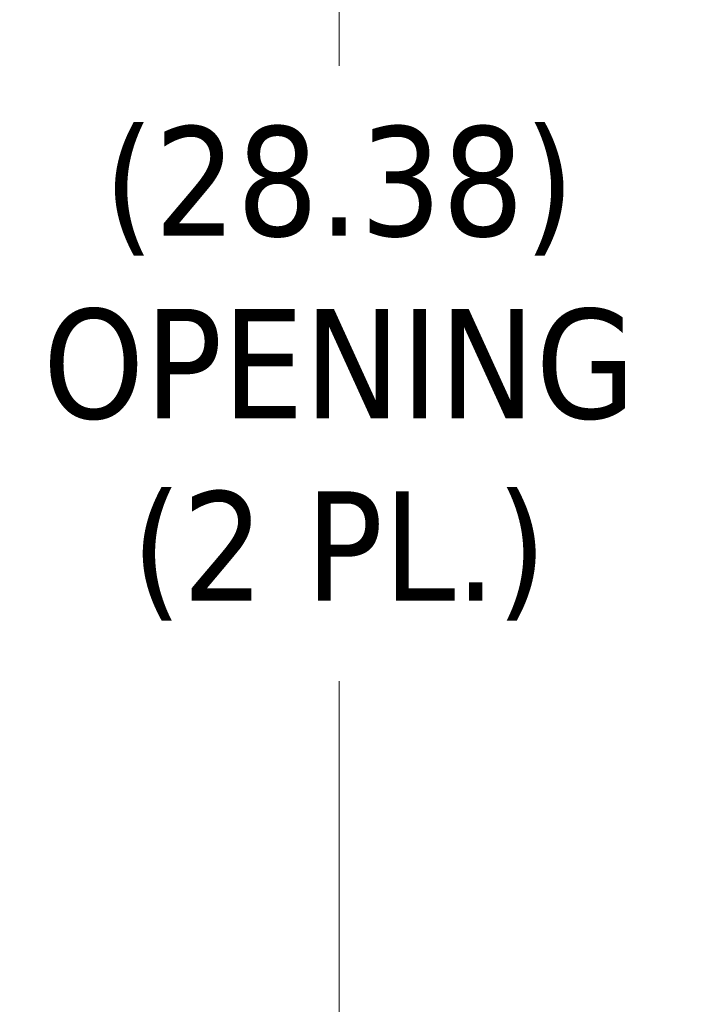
# Model space of a CAD drawing. Header units: inches. Extents: x 8 to 265, y 5 to 155.
# Tile 103 of 152: x 116.52 to 123.29, y 88.9 to 98.97. Entities that reach past the tile are written whole.
import ezdxf

# ---------------------------------------------------------------- set-up
doc = ezdxf.new("R2010")
doc.units = ezdxf.units.IN
doc.header["$LTSCALE"] = 16
doc.header["$MEASUREMENT"] = 0
doc.layers.add('Dimension (ANSI)', color=7, linetype='Continuous', lineweight=5)
doc.styles.add('TAHOMA', font='tahoma.ttf')
doc.dimstyles.new('Default (ANSI)', dxfattribs={"dimscale": 16, "dimtxt": 0.07, "dimasz": 0.098425, "dimexe": 0.125, "dimexo": 0.0625, "dimgap": 0.031496, "dimtad": 0, "dimtih": 1, "dimtoh": 1, "dimrnd": 1e-08, "dimzin": 0, "dimdsep": 46, "dimtxsty": 'TAHOMA', "dimcen": 0.09, "dimdle": 0.393701, "dimclrd": 256, "dimclre": 256, "dimclrt": 256, "dimadec": 0, "dimazin": 0, "dimtfac": 1, "dimtofl": 0, "dimtmove": 0, "dimatfit": 3, "dimfxl": 1, "dimtolj": 1, "dimtzin": 0, "dimlwd": -1, "dimlwe": -1, "dimarcsym": 0})

# ---------------------------------------------------------------- blocks, each defined once
blk = doc.blocks.new('*D22')
at = {"layer": 'Defpoints', "color": 0, "transparency": 16777216}
for p in [(127.004, 109.541), (119.787, 81.166), (127.004, 81.166)]:
    blk.add_point(p, dxfattribs=at)
at = {"layer": 'Dimension (ANSI)', "transparency": 16777216}
for p, q in [((126.004, 109.541), (117.787, 109.541)), ((119.787, 107.966), (119.787, 98.501)), ((119.787, 82.74), (119.787, 92.205)), ((126.004, 81.166), (117.787, 81.166))]:
    blk.add_line(p, q, dxfattribs=at)
for points in [[(119.524, 107.966), (120.049, 107.966), (119.787, 109.541)], [(119.524, 82.74), (120.049, 82.74), (119.787, 81.166)]]:
    blk.add_solid(points, dxfattribs=at)
at = {"layer": 'Dimension (ANSI)', "transparency": 16777216, "insert": (119.787, 95.353), "char_height": 1.12, "attachment_point": 5, "style": 'TAHOMA'}
blk.add_mtext('\\A1;\\fTahoma|b0|i0;\\H1.1200;(28.38)\\P\\fTahoma|b0|i0;\\H1.1200;OPENING\\P\\fTahoma|b0|i0;\\H1.1200;(2 PL.)', dxfattribs=at)

msp = doc.modelspace()

# ---------------------------------------------------------------- dimensions: what is measured, and where the dimension line sits
at = {"layer": 'Dimension (ANSI)'}
dim = msp.add_linear_dim(base=(119.7868174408, 81.1655027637), p1=(127.0044324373, 109.5405027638), p2=(127.0044324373, 81.1655027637), angle=270, text='\\fTahoma|b0|i0;\\H1.1200;(<>)\\P\\fTahoma|b0|i0;\\H1.1200;OPENING\\P\\fTahoma|b0|i0;\\H1.1200;(2 PL.)', dimstyle='Default (ANSI)', override={"dimgap": 0.031496, "dimdec": 2, "dimtol": 0, "dimlim": 0, "dimtp": 0, "dimtm": 0, "dimtdec": 2, "dimatfit": 1}, dxfattribs=at)
dim.commit()
dim.dimension.update_dxf_attribs({"geometry": '*D22', "text_midpoint": (119.7868174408, 95.3530027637), "dimtype": 160})

doc.saveas('drawing.dxf')
